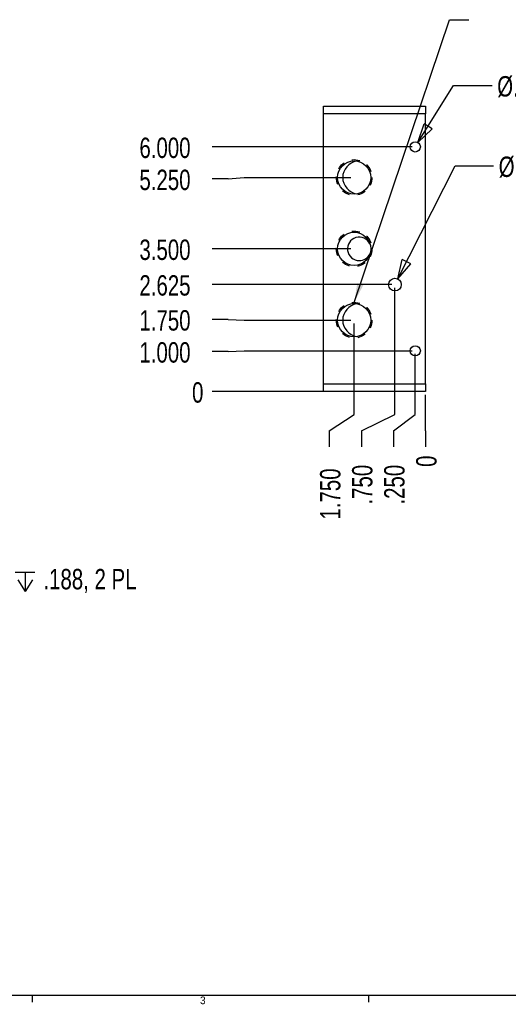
# Model space of a CAD drawing. Extents: x 0.3 to 34.3, y 0.2 to 21.6.
# Tile 3 of 5: x 21 to 27, y 0.3 to 12.4. Entities that reach past the tile are written whole.
import ezdxf

# ---------------------------------------------------------------- set-up
doc = ezdxf.new("R2010")
doc.units = 0
doc.header["$MEASUREMENT"] = 0
doc.header["$PDSIZE"] = -1
doc.linetypes.add('SLDUSER-DASHED0', pattern=[0.075, 0.05, -0.025])
doc.layers.get('0').update_dxf_attribs({"linetype": 'CONTINUOUS'})
doc.layers.get('DEFPOINTS').update_dxf_attribs({"linetype": 'CONTINUOUS'})
doc.dimstyles.new('SLDDIMSTYLE0', dxfattribs={"dimtxt": 0.25, "dimasz": 0, "dimexe": 0.039, "dimexo": 0.0625, "dimgap": 0.0625, "dimtad": 0, "dimtih": 1, "dimtoh": 1, "dimdec": 0, "dimlfac": 2, "dimtxsty": 'STANDARD', "dimblk": 'NONE', "dimblk1": 'NONE', "dimblk2": 'NONE', "dimcen": 0.09, "dimazin": 3, "dimtfac": 1, "dimtdec": 4, "dimtofl": 0, "dimtmove": 0, "dimatfit": 3, "dimtolj": 1, "dimtzin": 12})
doc.dimstyles.new('SLDDIMSTYLE1', dxfattribs={"dimtxt": 0.25, "dimasz": 0, "dimexe": 0.039, "dimexo": 0.0625, "dimgap": 0.0625, "dimtad": 0, "dimtih": 1, "dimtoh": 1, "dimdec": 3, "dimlfac": 2, "dimzin": 4, "dimtxsty": 'STANDARD', "dimblk": 'NONE', "dimblk1": 'NONE', "dimblk2": 'NONE', "dimcen": 0.09, "dimazin": 3, "dimtfac": 1, "dimtdec": 4, "dimtofl": 0, "dimtmove": 0, "dimatfit": 3, "dimtolj": 1, "dimtzin": 12})
doc.dimstyles.new('SLDDIMSTYLE2', dxfattribs={"dimtxt": 0.25, "dimasz": 0, "dimexe": 0.039, "dimexo": 0.0625, "dimgap": 0.0625, "dimtad": 0, "dimtih": 1, "dimtoh": 1, "dimdec": 3, "dimlfac": 2, "dimzin": 12, "dimtxsty": 'STANDARD', "dimblk": 'NONE', "dimblk1": 'NONE', "dimblk2": 'NONE', "dimcen": 0.09, "dimazin": 3, "dimtfac": 1, "dimtdec": 4, "dimtofl": 0, "dimtmove": 0, "dimatfit": 3, "dimtolj": 1, "dimtzin": 12})
doc.dimstyles.new('SLDDIMSTYLE5', dxfattribs={"dimtxt": 0.25, "dimasz": 0.236, "dimexe": 0.039, "dimexo": 0.0625, "dimgap": 0.0625, "dimtad": 0, "dimtih": 1, "dimtoh": 1, "dimdec": 3, "dimlfac": 2, "dimzin": 4, "dimtxsty": 'STANDARD', "dimblk": 'OPEN', "dimblk1": 'OPEN', "dimblk2": 'OPEN', "dimcen": 0.09, "dimazin": 3, "dimtfac": 1, "dimtdec": 4, "dimtofl": 0, "dimtmove": 0, "dimatfit": 3, "dimtolj": 1, "dimtzin": 12})
doc.dimstyles.new('SLDDIMSTYLE7', dxfattribs={"dimtxt": 0.25, "dimasz": 0.236, "dimexe": 0.039, "dimexo": 0.0625, "dimgap": 0.0625, "dimtad": 0, "dimtih": 1, "dimtoh": 1, "dimdec": 3, "dimlfac": 2, "dimzin": 12, "dimtxsty": 'STANDARD', "dimblk": 'OPEN', "dimblk1": 'OPEN', "dimblk2": 'OPEN', "dimcen": 0.09, "dimazin": 3, "dimtfac": 1, "dimtdec": 4, "dimtofl": 0, "dimtmove": 0, "dimatfit": 3, "dimtolj": 1, "dimtzin": 12})
doc.dimstyles.new('SLDDIMSTYLE8', dxfattribs={"dimtxt": 6, "dimasz": 0.236, "dimexe": 0, "dimexo": 0.0625, "dimgap": 1.5, "dimtad": 0, "dimtih": 1, "dimtoh": 1, "dimdec": 0, "dimzin": 0, "dimtxsty": 'STANDARD', "dimblk": 'OPEN', "dimblk1": 'OPEN', "dimblk2": 'OPEN', "dimcen": 0.09, "dimazin": 3, "dimtfac": 1, "dimtdec": 0, "dimtofl": 0, "dimtmove": 0, "dimatfit": 3, "dimtolj": 1, "dimtzin": 0})

# ---------------------------------------------------------------- blocks, each defined once
blk = doc.blocks.new('*D34')
at = {"color": 7, "linetype": 'CONTINUOUS'}
blk.add_line((25.935, 7.815), (23.357, 7.815), dxfattribs=at)
at = {"layer": 'DEFPOINTS', "color": 7}
for p in [(23.357, 7.815), (25.974, 7.815)]:
    blk.add_point(p, dxfattribs=at)
at = {"color": 7, "width": 0.75}
blk.add_text('0', height=0.25, dxfattribs=at).set_placement((23.11, 7.679))
blk = doc.blocks.new('_NONE')
blk = doc.blocks.new('*D35')
at = {"color": 7, "linetype": 'CONTINUOUS'}
for p, q in [((23.554, 8.699), (23.357, 8.699)), ((23.554, 8.699), (23.751, 8.69)), ((23.751, 8.69), (25.06, 8.69))]:
    blk.add_line(p, q, dxfattribs=at)
at = {"layer": 'DEFPOINTS', "color": 7}
for p in [(23.357, 8.699), (25.099, 8.69)]:
    blk.add_point(p, dxfattribs=at)
at = {"color": 7, "width": 0.75}
blk.add_text('1.750', height=0.25, dxfattribs=at).set_placement((22.464, 8.563))
blk = doc.blocks.new('*D36')
at = {"color": 7, "linetype": 'CONTINUOUS'}
for p, q in [((23.554, 8.306), (23.357, 8.306)), ((23.554, 8.306), (23.751, 8.315)), ((23.751, 8.315), (25.81, 8.315))]:
    blk.add_line(p, q, dxfattribs=at)
at = {"layer": 'DEFPOINTS', "color": 7}
for p in [(23.357, 8.306), (25.849, 8.315)]:
    blk.add_point(p, dxfattribs=at)
at = {"color": 7, "width": 0.75}
blk.add_text('1.000', height=0.25, dxfattribs=at).set_placement((22.464, 8.17))
blk = doc.blocks.new('*D37')
at = {"color": 7, "linetype": 'CONTINUOUS'}
blk.add_line((25.56, 9.127), (23.357, 9.127), dxfattribs=at)
at = {"layer": 'DEFPOINTS', "color": 7}
for p in [(23.357, 9.127), (25.599, 9.127)]:
    blk.add_point(p, dxfattribs=at)
at = {"color": 7, "width": 0.75}
blk.add_text('2.625', height=0.25, dxfattribs=at).set_placement((22.464, 8.992))
blk = doc.blocks.new('*D38')
at = {"color": 7, "linetype": 'CONTINUOUS'}
blk.add_line((25.06, 9.565), (23.357, 9.565), dxfattribs=at)
at = {"layer": 'DEFPOINTS', "color": 7}
for p in [(23.357, 9.565), (25.099, 9.565)]:
    blk.add_point(p, dxfattribs=at)
at = {"color": 7, "width": 0.75}
blk.add_text('3.500', height=0.25, dxfattribs=at).set_placement((22.464, 9.429))
blk = doc.blocks.new('*D39')
at = {"color": 7, "linetype": 'CONTINUOUS'}
for p, q in [((23.554, 10.422), (23.357, 10.422)), ((23.554, 10.422), (23.751, 10.44)), ((23.751, 10.44), (25.06, 10.44))]:
    blk.add_line(p, q, dxfattribs=at)
at = {"layer": 'DEFPOINTS', "color": 7}
for p in [(23.357, 10.422), (25.099, 10.44)]:
    blk.add_point(p, dxfattribs=at)
at = {"color": 7, "width": 0.75}
blk.add_text('5.250', height=0.25, dxfattribs=at).set_placement((22.464, 10.286))
blk = doc.blocks.new('*D40')
at = {"color": 7, "linetype": 'CONTINUOUS'}
blk.add_line((25.81, 10.815), (23.357, 10.815), dxfattribs=at)
at = {"layer": 'DEFPOINTS', "color": 7}
for p in [(23.357, 10.815), (25.849, 10.815)]:
    blk.add_point(p, dxfattribs=at)
at = {"color": 7, "width": 0.75}
blk.add_text('6.000', height=0.25, dxfattribs=at).set_placement((22.464, 10.679))
blk = doc.blocks.new('*D41')
at = {"color": 7, "linetype": 'CONTINUOUS'}
for p, q in [((25.974, 7.532), (25.974, 7.776)), ((25.974, 7.335), (25.974, 7.532)), ((25.974, 7.335), (25.974, 7.138))]:
    blk.add_line(p, q, dxfattribs=at)
at = {"layer": 'DEFPOINTS', "color": 7}
for p in [(25.974, 7.815), (25.974, 7.138)]:
    blk.add_point(p, dxfattribs=at)
at = {"color": 7, "width": 0.75}
blk.add_text('0', height=0.25, rotation=90, dxfattribs=at).set_placement((26.11, 6.891))
blk = doc.blocks.new('*D42')
at = {"color": 7, "linetype": 'CONTINUOUS'}
for p, q in [((25.849, 7.532), (25.849, 8.276)), ((25.581, 7.335), (25.849, 7.532)), ((25.581, 7.335), (25.581, 7.138))]:
    blk.add_line(p, q, dxfattribs=at)
at = {"layer": 'DEFPOINTS', "color": 7}
for p in [(25.849, 8.315), (25.581, 7.138)]:
    blk.add_point(p, dxfattribs=at)
at = {"color": 7, "width": 0.75}
blk.add_text('.250', height=0.25, rotation=90, dxfattribs=at).set_placement((25.717, 6.429))
blk = doc.blocks.new('*D43')
at = {"color": 7, "linetype": 'CONTINUOUS'}
for p, q in [((25.599, 7.532), (25.599, 9.088)), ((25.188, 7.335), (25.599, 7.532)), ((25.188, 7.335), (25.188, 7.138))]:
    blk.add_line(p, q, dxfattribs=at)
at = {"layer": 'DEFPOINTS', "color": 7}
for p in [(25.599, 9.127), (25.188, 7.138)]:
    blk.add_point(p, dxfattribs=at)
at = {"color": 7, "width": 0.75}
blk.add_text('.750', height=0.25, rotation=90, dxfattribs=at).set_placement((25.323, 6.429))
blk = doc.blocks.new('*D44')
at = {"color": 7, "linetype": 'CONTINUOUS'}
for p, q in [((25.099, 7.532), (25.099, 8.651)), ((24.794, 7.335), (25.099, 7.532)), ((24.794, 7.335), (24.794, 7.138))]:
    blk.add_line(p, q, dxfattribs=at)
at = {"layer": 'DEFPOINTS', "color": 7}
for p in [(25.099, 8.69), (24.794, 7.138)]:
    blk.add_point(p, dxfattribs=at)
at = {"color": 7, "width": 0.75}
blk.add_text('1.750', height=0.25, rotation=90, dxfattribs=at).set_placement((24.93, 6.245))
blk = doc.blocks.new('*D45')
at = {"color": 7, "linetype": 'CONTINUOUS'}
for p, q in [((25.634, 9.197), (26.338, 10.583)), ((26.338, 10.583), (26.81, 10.583))]:
    blk.add_line(p, q, dxfattribs=at)
at = {"color": 7}
for p, q in [((25.634, 9.197), (25.688, 9.434)), ((25.794, 9.381), (25.688, 9.434)), ((25.634, 9.197), (25.794, 9.381))]:
    blk.add_line(p, q, dxfattribs=at)
at = {"layer": 'DEFPOINTS', "color": 7}
for p in [(25.634, 9.197), (25.564, 9.058)]:
    blk.add_point(p, dxfattribs=at)
at = {"color": 7, "width": 0.75}
for s, p in [('%%c.312', (26.872, 10.447)), (' THRU', (27.876, 10.447))]:
    blk.add_text(s, height=0.25, dxfattribs=at).set_placement(p)
blk = doc.blocks.new('_OPEN')
at = {"color": 0, "linetype": 'BYBLOCK'}
for p, q in [((-1, 0.167), (0, 0)), ((0, 0), (-1, -0.167)), ((0, 0), (-1, 0))]:
    blk.add_line(p, q, dxfattribs=at)
blk = doc.blocks.new('*D46')
at = {"color": 7}
for p, q in [((27.857, 11.646), (28.097, 11.646)), ((27.977, 11.646), (27.977, 11.406)), ((27.887, 11.55), (27.977, 11.406)), ((28.067, 11.55), (27.977, 11.406)), ((25.882, 10.868), (25.957, 11.099)), ((25.882, 10.868), (26.057, 11.037)), ((26.057, 11.037), (25.957, 11.099))]:
    blk.add_line(p, q, dxfattribs=at)
at = {"color": 7, "linetype": 'CONTINUOUS'}
for p, q in [((25.882, 10.868), (26.319, 11.569)), ((26.319, 11.569), (26.791, 11.569))]:
    blk.add_line(p, q, dxfattribs=at)
at = {"layer": 'DEFPOINTS', "color": 7}
for p in [(25.882, 10.868), (25.816, 10.762)]:
    blk.add_point(p, dxfattribs=at)
at = {"color": 7, "width": 0.75}
for s, p in [('%%c.250', (26.854, 11.433)), ('.500, 2 PL', (28.202, 11.433))]:
    blk.add_text(s, height=0.25, dxfattribs=at).set_placement(p)
blk = doc.blocks.new('*D55')
at = {"color": 7}
for p, q in [((19.021, 5.602), (19.021, 5.362)), ((19.501, 5.362), (19.501, 5.602)), ((19.636, 5.34), (19.756, 5.64)), ((20.941, 5.602), (21.181, 5.602)), ((21.061, 5.602), (21.061, 5.362)), ((20.971, 5.506), (21.061, 5.362)), ((21.151, 5.506), (21.061, 5.362)), ((19.021, 5.362), (19.501, 5.362)), ((15.826, 4.856), (15.902, 5.087)), ((16.002, 5.024), (15.902, 5.087)), ((15.826, 4.856), (16.002, 5.024))]:
    blk.add_line(p, q, dxfattribs=at)
at = {"color": 7, "linetype": 'CONTINUOUS'}
for p, q in [((15.826, 4.856), (16.249, 5.526)), ((16.249, 5.526), (16.721, 5.526))]:
    blk.add_line(p, q, dxfattribs=at)
at = {"color": 7}
blk.add_circle((19.696, 5.49), 0.105, dxfattribs=at)
at = {"layer": 'DEFPOINTS', "color": 7}
for p in [(15.826, 4.856), (15.551, 4.42)]:
    blk.add_point(p, dxfattribs=at)
at = {"color": 7, "width": 0.75}
for s, p in [('%%c1.031', (16.783, 5.39)), (' THRU', (17.971, 5.39)), ('1.500', (19.891, 5.39)), ('.188, 2 PL', (21.286, 5.39))]:
    blk.add_text(s, height=0.25, dxfattribs=at).set_placement(p)

msp = doc.modelspace()

# ---------------------------------------------------------------- linework, layer by layer
at = {"color": 7, "linetype": 'CONTINUOUS'}
for p, q in [((24.72387, 11.315), (25.97387, 11.315)), ((24.72387, 11.221), (24.72387, 11.315)), ((25.97387, 11.315), (25.97387, 11.221)), ((25.97387, 11.221), (24.72387, 11.221)), ((24.72387, 7.909), (24.72387, 11.221)), ((25.97387, 7.909), (25.97387, 11.221)), ((24.72387, 7.909), (25.97387, 7.909)), ((24.72387, 7.815), (24.72387, 7.909)), ((25.97387, 7.909), (25.97387, 7.815)), ((25.97387, 7.815), (24.72387, 7.815))]:
    msp.add_line(p, q, dxfattribs=at)
at = {"color": 255, "linetype": 'CONTINUOUS'}
for p, q in [((33.52288, 0.4106), (0.52288, 0.4106)), ((21.14788, 0.4106), (21.14788, 0.3258)), ((25.27288, 0.4106), (25.27288, 0.3258))]:
    msp.add_line(p, q, dxfattribs=at)
at = {"color": 7, "linetype": 'CONTINUOUS'}
for centre, radius in [((25.84887, 10.815), 0.0625), ((25.09887, 10.44), 0.203), ((25.09887, 9.565), 0.203), ((25.59887, 9.1275), 0.078), ((25.09887, 8.69), 0.203), ((25.84887, 8.315), 0.0625)]:
    msp.add_circle(centre, radius, dxfattribs=at)
at = {"color": 7, "linetype": 'SLDUSER-DASHED0'}
for centre in [(25.09887, 10.44), (25.09887, 9.565), (25.09887, 8.69)]:
    msp.add_circle(centre, 0.21875, dxfattribs=at)
at = {"color": 7, "linetype": 'CONTINUOUS'}
for centre, radius, start, end in [((25.16137, 10.44), 0.203, 98.855376, 261.144624), ((25.16137, 9.565), 0.1445, 24.604398, 270), ((25.16137, 9.565), 0.1445, 270, 335.395602), ((25.16137, 8.69), 0.203, 98.855376, 261.144624)]:
    msp.add_arc(centre, radius, start, end, dxfattribs=at)

# ---------------------------------------------------------------- texts
at = {"color": 7, "insert": (23.20675, 0.39636), "char_height": 0.09375, "attachment_point": 1}
msp.add_mtext('3', dxfattribs=at)

# ---------------------------------------------------------------- dimensions: what is measured, and where the dimension line sits
for p1, p2, text, dimstyle, picture, middle in [((25.81579, 10.76197), (25.88194, 10.86803), '<><HOLE-DEPTH>.500, 2 PL', 'SLDDIMSTYLE5', '*D46', (28.3147, 11.56901)), ((25.56356, 9.05795), (25.63418, 9.19705), '<> THRU', 'SLDDIMSTYLE7', '*D45', (27.84657, 10.58318)), ((15.55129, 4.41961), (15.82622, 4.85568), '<> THRU<HOLE-SPOT>1.500<HOLE-DEPTH>.188, 2 PL', 'SLDDIMSTYLE7', '*D55', (19.72887, 5.52563))]:
    dim = msp.add_diameter_dim_2p(p1=p1, p2=p2, text=text, dimstyle=dimstyle)
    dim.commit()
    dim.dimension.update_dxf_attribs({"geometry": picture, "text_midpoint": middle, "dimtype": 163})
for feature_location, offset, dtype, origin, dimstyle, picture, middle in [((25.84887, 10.815), (-2.49158, 0), 0, (25.97387, 7.815), 'SLDDIMSTYLE1', '*D40', (23.35729, 10.815)), ((25.09887, 10.44), (-1.74158, -0.01818), 0, (25.97387, 7.815), 'SLDDIMSTYLE1', '*D39', (23.35729, 10.42181)), ((25.09887, 9.565), (-1.74158, 0), 0, (25.97387, 7.815), 'SLDDIMSTYLE1', '*D38', (23.35729, 9.565)), ((25.59887, 9.1275), (-2.24158, 0), 0, (25.97387, 7.815), 'SLDDIMSTYLE2', '*D37', (23.35729, 9.1275)), ((25.59887, 9.1275), (-0.41136, -1.98921), 1, (25.97387, 7.815), 'SLDDIMSTYLE1', '*D43', (25.1875, 7.13828)), ((25.09887, 8.69), (-1.74158, 0.00909), 0, (25.97387, 7.815), 'SLDDIMSTYLE1', '*D35', (23.35729, 8.69909)), ((25.09887, 8.69), (-0.30455, -1.55171), 1, (25.97387, 7.815), 'SLDDIMSTYLE1', '*D44', (24.79432, 7.13828)), ((25.84887, 8.315), (-2.49158, -0.00909), 0, (25.97387, 7.815), 'SLDDIMSTYLE1', '*D36', (23.35729, 8.3059)), ((25.84887, 8.315), (-0.26818, -1.17671), 1, (25.97387, 7.815), 'SLDDIMSTYLE1', '*D42', (25.58069, 7.13828)), ((25.9738677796, 7.8149958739), (-2.616582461, 0), 0, (25.9738677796, 7.8149958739), 'SLDDIMSTYLE0', '*D34', (23.3572853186, 7.8149958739)), ((25.9738677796, 7.8149958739), (0, -0.6767133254), 1, (25.9738677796, 7.8149958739), 'SLDDIMSTYLE0', '*D41', (25.9738677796, 7.1382825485))]:
    dim = msp.add_ordinate_dim(feature_location=feature_location, offset=offset, dtype=dtype, origin=origin, dimstyle=dimstyle)
    dim.commit()
    dim.dimension.update_dxf_attribs({"geometry": picture, "text_midpoint": middle})

# ---------------------------------------------------------------- leaders
at = {"color": 255, "annotation_type": 0, "has_hookline": 1, "hookline_direction": 0, "text_width": 6.25}
msp.add_leader([(25.09887, 8.90875), (26.26987, 12.37515), (26.50587, 12.37515)], dimstyle='SLDDIMSTYLE8', dxfattribs=at)

doc.saveas('drawing.dxf')
